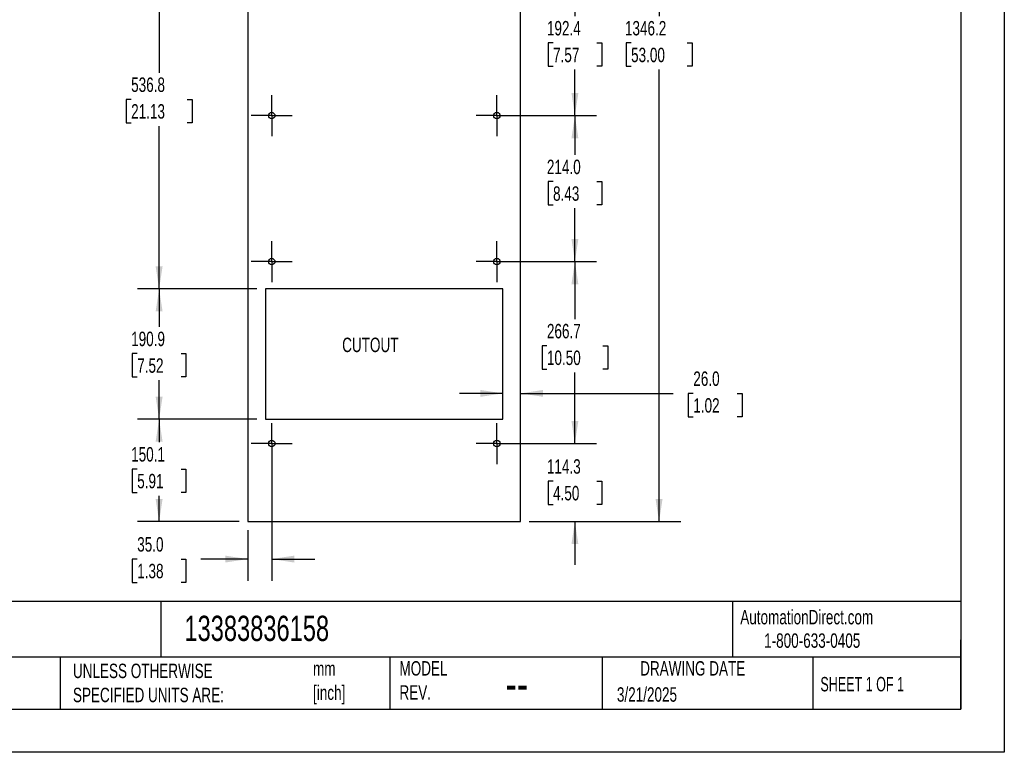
# Model space of a CAD drawing. Header units: millimetres. Extents: x 0 to 2794, y 0 to 2159.
# Tile 3 of 9: x 1351 to 2794, y 0 to 1074. Entities that reach past the tile are written whole.
import ezdxf

# ---------------------------------------------------------------- set-up
doc = ezdxf.new("R2010")
doc.units = ezdxf.units.MM
doc.header["$LTSCALE"] = 10
doc.linetypes.add('CENTERX2', pattern=[20.32, 12.7, -2.54, 2.54, -2.54])
doc.layers.add('CENTER', color=40, linetype='CENTERX2')
doc.layers.add('DIMENSIONS', color=140, linetype='Continuous', lineweight=25)
doc.layers.add('TEXT', color=140, linetype='Continuous', lineweight=25)
doc.styles.add('SLDTEXTSTYLE0', font='TXT', dxfattribs={"width": 0.7})
doc.styles.add('SLDTEXTSTYLE1', font='TXT', dxfattribs={"width": 0.65})
doc.dimstyles.new('SLDDIMSTYLE0', dxfattribs={"dimtxt": 21.580078, "dimasz": 33.02, "dimexe": 0, "dimexo": 0.0625, "dimgap": 5.39502, "dimtad": 0, "dimtih": 1, "dimtoh": 1, "dimdec": 1, "dimrnd": 1e-09, "dimzin": 4, "dimdsep": 46, "dimtxsty": 'SLDTEXTSTYLE0', "dimsah": 1, "dimcen": 0.09, "dimadec": 0, "dimazin": 1, "dimtfac": 1, "dimtdec": 1, "dimtofl": 0, "dimtmove": 0, "dimatfit": 3, "dimfxl": 0, "dimfrac": 2, "dimtolj": 1, "dimtzin": 12, "dimarcsym": 0})
doc.dimstyles.new('SLDDIMSTYLE1', dxfattribs={"dimtxt": 21.580078, "dimasz": 33.02, "dimexe": 0, "dimexo": 0.0625, "dimgap": 5.39502, "dimtad": 0, "dimtih": 1, "dimtoh": 1, "dimdec": 1, "dimrnd": 1e-09, "dimzin": 4, "dimdsep": 46, "dimtxsty": 'SLDTEXTSTYLE0', "dimsah": 1, "dimcen": 0.09, "dimadec": 0, "dimazin": 1, "dimtfac": 1, "dimtdec": 1, "dimtmove": 0, "dimatfit": 0, "dimfxl": 0, "dimfrac": 2, "dimtolj": 1, "dimtzin": 12, "dimarcsym": 0})
doc.dimstyles.new('SLDDIMSTYLE3', dxfattribs={"dimtxt": 21.580078, "dimasz": 33.02, "dimexe": 0, "dimexo": 0.0625, "dimgap": 5.39502, "dimtad": 0, "dimtih": 1, "dimtoh": 1, "dimdec": 1, "dimrnd": 1e-09, "dimzin": 12, "dimdsep": 46, "dimtxsty": 'SLDTEXTSTYLE0', "dimsah": 1, "dimcen": 0.09, "dimadec": 0, "dimazin": 3, "dimtfac": 1, "dimtdec": 1, "dimtofl": 0, "dimtmove": 0, "dimatfit": 3, "dimfxl": 0, "dimfrac": 2, "dimtolj": 1, "dimtzin": 12, "dimarcsym": 0})
doc.dimstyles.new('SLDDIMSTYLE4', dxfattribs={"dimtxt": 21.580078, "dimasz": 33.02, "dimexe": 0, "dimexo": 0.0625, "dimgap": 5.39502, "dimtad": 0, "dimtih": 1, "dimtoh": 1, "dimdec": 1, "dimrnd": 1e-09, "dimzin": 12, "dimdsep": 46, "dimtxsty": 'SLDTEXTSTYLE0', "dimsah": 1, "dimcen": 0.09, "dimadec": 0, "dimazin": 3, "dimtfac": 1, "dimtdec": 1, "dimtmove": 0, "dimatfit": 0, "dimfxl": 0, "dimfrac": 2, "dimtolj": 1, "dimtzin": 12, "dimarcsym": 0})

# ---------------------------------------------------------------- blocks, each defined once
blk = doc.blocks.new('_D_1')
at = {"layer": 'DIMENSIONS'}
for p, q in [((2059, 526.1), (1995.5, 526.1)), ((2085, 526.1), (2308.8, 526.1)), ((2338.1, 526.1), (2330.8, 526.1)), ((2330.8, 526.1), (2330.8, 491.9)), ((2402.2, 526.1), (2409.5, 526.1)), ((2409.5, 526.1), (2409.5, 491.9)), ((2330.8, 491.9), (2338.1, 491.9)), ((2409.5, 491.9), (2402.2, 491.9))]:
    blk.add_line(p, q, dxfattribs=at)
for points in [[(2059, 526.1), (2026, 531.2), (2026, 521.1)], [(2085, 526.1), (2118, 521.1), (2118, 531.2)]]:
    blk.add_solid(points, dxfattribs=at)
at = {"layer": 'DIMENSIONS', "char_height": 21.17, "attachment_point": 1, "style": 'SLDTEXTSTYLE0'}
for s, insert in [('26.0', (2338.1, 558.3)), ('1.02', (2338.1, 519.1))]:
    blk.add_mtext(s, dxfattribs=dict(at, insert=insert))
blk = doc.blocks.new('_D_4')
at = {"layer": 'DIMENSIONS'}
for p, q in [((1732.3, 1216.1), (1523.2, 1216.1)), ((1555, 1216.1), (1555, 996.2)), ((1514, 957.1), (1506.7, 957.1)), ((1506.7, 957.1), (1506.7, 922.8)), ((1596, 957.1), (1603.3, 957.1)), ((1603.3, 957.1), (1603.3, 922.8)), ((1506.7, 922.8), (1514, 922.8)), ((1555, 679.3), (1555, 917.9)), ((1603.3, 922.8), (1596, 922.8)), ((1698.3, 679.3), (1523.2, 679.3))]:
    blk.add_line(p, q, dxfattribs=at)
for points in [[(1555, 1216.1), (1549.9, 1183), (1560.1, 1183)], [(1555, 679.3), (1560.1, 712.3), (1549.9, 712.3)]]:
    blk.add_solid(points, dxfattribs=at)
at = {"layer": 'DIMENSIONS', "char_height": 21.17, "attachment_point": 1, "style": 'SLDTEXTSTYLE0'}
for s, insert in [('536.8', (1514, 989.2)), ('21.13', (1514, 950.1))]:
    blk.add_mtext(s, dxfattribs=dict(at, insert=insert))
blk = doc.blocks.new('_D_5')
at = {"layer": 'DIMENSIONS'}
for p, q in [((1698.3, 679.3), (1523.2, 679.3)), ((1555, 679.3), (1555, 623.7)), ((1522.9, 584.5), (1515.7, 584.5)), ((1515.7, 584.5), (1515.7, 550.2)), ((1587.1, 584.5), (1594.3, 584.5)), ((1594.3, 584.5), (1594.3, 550.2)), ((1515.7, 550.2), (1522.9, 550.2)), ((1594.3, 550.2), (1587.1, 550.2)), ((1555, 488.4), (1555, 545.4)), ((1698.3, 488.4), (1523.2, 488.4))]:
    blk.add_line(p, q, dxfattribs=at)
for points in [[(1555, 679.3), (1549.9, 646.2), (1560.1, 646.2)], [(1555, 488.4), (1560.1, 521.4), (1549.9, 521.4)]]:
    blk.add_solid(points, dxfattribs=at)
at = {"layer": 'DIMENSIONS', "char_height": 21.17, "attachment_point": 1, "style": 'SLDTEXTSTYLE0'}
for s, insert in [('190.9', (1514, 616.6)), ('7.52', (1522.9, 577.5))]:
    blk.add_mtext(s, dxfattribs=dict(at, insert=insert))
blk = doc.blocks.new('_D_6')
at = {"layer": 'DIMENSIONS'}
for p, q in [((2097.7, 1684.5), (2319.7, 1684.5)), ((2287.9, 1684.5), (2287.9, 1079)), ((2246.9, 1039.9), (2239.6, 1039.9)), ((2239.6, 1039.9), (2239.6, 1005.6)), ((2329, 1039.9), (2336.2, 1039.9)), ((2336.2, 1039.9), (2336.2, 1005.6)), ((2239.6, 1005.6), (2246.9, 1005.6)), ((2287.9, 338.3), (2287.9, 1000.7)), ((2336.2, 1005.6), (2329, 1005.6)), ((2097.7, 338.3), (2319.7, 338.3))]:
    blk.add_line(p, q, dxfattribs=at)
for points in [[(2287.9, 1684.5), (2282.8, 1651.4), (2293, 1651.4)], [(2287.9, 338.3), (2293, 371.3), (2282.8, 371.3)]]:
    blk.add_solid(points, dxfattribs=at)
at = {"layer": 'DIMENSIONS', "char_height": 21.17, "attachment_point": 1, "style": 'SLDTEXTSTYLE0'}
for s, insert in [('1346.2', (2237.9, 1072)), ('53.00', (2246.9, 1032.8))]:
    blk.add_mtext(s, dxfattribs=dict(at, insert=insert))
blk = doc.blocks.new('_D_10')
at = {"layer": 'DIMENSIONS'}
for p, q in [((1720, 439.9), (1720, 251.5)), ((1685, 325.6), (1685, 251.5)), ((1522.9, 283.3), (1515.7, 283.3)), ((1515.7, 283.3), (1515.7, 249)), ((1587.1, 283.3), (1594.3, 283.3)), ((1594.3, 283.3), (1594.3, 249)), ((1685, 283.3), (1616.3, 283.3)), ((1720, 283.3), (1783.5, 283.3)), ((1515.7, 249), (1522.9, 249)), ((1594.3, 249), (1587.1, 249))]:
    blk.add_line(p, q, dxfattribs=at)
for points in [[(1685, 283.3), (1652, 288.3), (1652, 278.2)], [(1720, 283.3), (1753, 278.2), (1753, 288.3)]]:
    blk.add_solid(points, dxfattribs=at)
at = {"layer": 'DIMENSIONS', "char_height": 21.17, "attachment_point": 1, "style": 'SLDTEXTSTYLE0'}
for s, insert in [('35.0', (1522.9, 315.4)), ('1.38', (1522.9, 276.3))]:
    blk.add_mtext(s, dxfattribs=dict(at, insert=insert))
blk = doc.blocks.new('_D_11')
at = {"layer": 'DIMENSIONS'}
for p, q in [((1698.3, 488.4), (1523.2, 488.4)), ((1555, 488.4), (1555, 454.4)), ((1522.9, 415.2), (1515.7, 415.2)), ((1515.7, 415.2), (1515.7, 380.9)), ((1587.1, 415.2), (1594.3, 415.2)), ((1594.3, 415.2), (1594.3, 380.9)), ((1515.7, 380.9), (1522.9, 380.9)), ((1555, 338.3), (1555, 376.1)), ((1594.3, 380.9), (1587.1, 380.9)), ((1672.3, 338.3), (1523.2, 338.3))]:
    blk.add_line(p, q, dxfattribs=at)
for points in [[(1555, 488.4), (1549.9, 455.3), (1560.1, 455.3)], [(1555, 338.3), (1560.1, 371.3), (1549.9, 371.3)]]:
    blk.add_solid(points, dxfattribs=at)
at = {"layer": 'DIMENSIONS', "char_height": 21.17, "attachment_point": 1, "style": 'SLDTEXTSTYLE0'}
for s, insert in [('150.1', (1514, 447.4)), ('5.91', (1522.9, 408.2))]:
    blk.add_mtext(s, dxfattribs=dict(at, insert=insert))
blk = doc.blocks.new('_D_12')
at = {"layer": 'DIMENSIONS'}
for p, q in [((2164.5, 452.6), (2164.5, 516.1)), ((2062.7, 452.6), (2196.3, 452.6)), ((2132.5, 397.5), (2125.2, 397.5)), ((2125.2, 397.5), (2125.2, 363.2)), ((2196.6, 397.5), (2203.9, 397.5)), ((2203.9, 397.5), (2203.9, 363.2)), ((2125.2, 363.2), (2132.5, 363.2)), ((2203.9, 363.2), (2196.6, 363.2)), ((2097.7, 338.3), (2196.3, 338.3)), ((2164.5, 338.3), (2164.5, 274.8))]:
    blk.add_line(p, q, dxfattribs=at)
for points in [[(2164.5, 452.6), (2169.6, 485.6), (2159.5, 485.6)], [(2164.5, 338.3), (2159.5, 305.2), (2169.6, 305.2)]]:
    blk.add_solid(points, dxfattribs=at)
at = {"layer": 'DIMENSIONS', "char_height": 21.17, "attachment_point": 1, "style": 'SLDTEXTSTYLE0'}
for s, insert in [('114.3', (2123.5, 429.6)), ('4.50', (2132.5, 390.5))]:
    blk.add_mtext(s, dxfattribs=dict(at, insert=insert))
blk = doc.blocks.new('_D_13')
at = {"layer": 'DIMENSIONS'}
for p, q in [((2062.7, 719.3), (2196.3, 719.3)), ((2164.5, 719.3), (2164.5, 635)), ((2123.5, 595.9), (2116.3, 595.9)), ((2116.3, 595.9), (2116.3, 561.6)), ((2205.6, 595.9), (2212.8, 595.9)), ((2212.8, 595.9), (2212.8, 561.6)), ((2116.3, 561.6), (2123.5, 561.6)), ((2164.5, 452.6), (2164.5, 556.7)), ((2212.8, 561.6), (2205.6, 561.6)), ((2062.7, 452.6), (2196.3, 452.6))]:
    blk.add_line(p, q, dxfattribs=at)
for points in [[(2164.5, 719.3), (2159.5, 686.2), (2169.6, 686.2)], [(2164.5, 452.6), (2169.6, 485.6), (2159.5, 485.6)]]:
    blk.add_solid(points, dxfattribs=at)
at = {"layer": 'DIMENSIONS', "char_height": 21.17, "attachment_point": 1, "style": 'SLDTEXTSTYLE0'}
for s, insert in [('266.7', (2123.5, 628)), ('10.50', (2123.5, 588.9))]:
    blk.add_mtext(s, dxfattribs=dict(at, insert=insert))
blk = doc.blocks.new('_D_14')
at = {"layer": 'DIMENSIONS'}
for p, q in [((2062.7, 933.3), (2196.3, 933.3)), ((2164.5, 933.3), (2164.5, 875.7)), ((2132.5, 836.6), (2125.2, 836.6)), ((2125.2, 836.6), (2125.2, 802.3)), ((2196.6, 836.6), (2203.9, 836.6)), ((2203.9, 836.6), (2203.9, 802.3)), ((2125.2, 802.3), (2132.5, 802.3)), ((2164.5, 719.3), (2164.5, 797.4)), ((2203.9, 802.3), (2196.6, 802.3)), ((2062.7, 719.3), (2196.3, 719.3))]:
    blk.add_line(p, q, dxfattribs=at)
for points in [[(2164.5, 933.3), (2159.5, 900.2), (2169.6, 900.2)], [(2164.5, 719.3), (2169.6, 752.3), (2159.5, 752.3)]]:
    blk.add_solid(points, dxfattribs=at)
at = {"layer": 'DIMENSIONS', "char_height": 21.17, "attachment_point": 1, "style": 'SLDTEXTSTYLE0'}
for s, insert in [('214.0', (2123.5, 868.7)), ('8.43', (2132.5, 829.6))]:
    blk.add_mtext(s, dxfattribs=dict(at, insert=insert))
blk = doc.blocks.new('_D_15')
at = {"layer": 'DIMENSIONS'}
for p, q in [((2062.7, 1125.7), (2196.3, 1125.7)), ((2164.5, 1125.7), (2164.5, 1079)), ((2132.5, 1039.9), (2125.2, 1039.9)), ((2125.2, 1039.9), (2125.2, 1005.6)), ((2196.6, 1039.9), (2203.9, 1039.9)), ((2203.9, 1039.9), (2203.9, 1005.6)), ((2125.2, 1005.6), (2132.5, 1005.6)), ((2164.5, 933.3), (2164.5, 1000.7)), ((2203.9, 1005.6), (2196.6, 1005.6)), ((2062.7, 933.3), (2196.3, 933.3))]:
    blk.add_line(p, q, dxfattribs=at)
for points in [[(2164.5, 1125.7), (2159.5, 1092.6), (2169.6, 1092.6)], [(2164.5, 933.3), (2169.6, 966.3), (2159.5, 966.3)]]:
    blk.add_solid(points, dxfattribs=at)
at = {"layer": 'DIMENSIONS', "char_height": 21.17, "attachment_point": 1, "style": 'SLDTEXTSTYLE0'}
for s, insert in [('192.4', (2123.5, 1072)), ('7.57', (2132.5, 1032.8))]:
    blk.add_mtext(s, dxfattribs=dict(at, insert=insert))
blk = doc.blocks.new('SW_CENTERMARKSYMBOL_9')
at = {"layer": 'CENTER', "color": 0}
for p, q in [((0, 25.4), (0, 30.165)), ((0, 0), (0, 25.4)), ((-25.4, 0), (-30.165, 0)), ((0, 0), (-25.4, 0)), ((0, 0), (0, -25.4)), ((0, 0), (25.4, 0)), ((25.4, 0), (30.165, 0)), ((0, -25.4), (0, -30.165))]:
    blk.add_line(p, q, dxfattribs=at)
blk = doc.blocks.new('SW_CENTERMARKSYMBOL_10')
at = {"layer": 'CENTER', "color": 0}
for p, q in [((0, 25.4), (0, 30.165)), ((0, 0), (0, 25.4)), ((-25.4, 0), (-30.165, 0)), ((0, 0), (-25.4, 0)), ((0, 0), (0, -25.4)), ((0, 0), (25.4, 0)), ((25.4, 0), (30.165, 0)), ((0, -25.4), (0, -30.165))]:
    blk.add_line(p, q, dxfattribs=at)
blk = doc.blocks.new('SW_CENTERMARKSYMBOL_11')
at = {"layer": 'CENTER', "color": 0}
for p, q in [((0, 25.4), (0, 30.165)), ((0, 0), (0, 25.4)), ((-25.4, 0), (-30.165, 0)), ((0, 0), (-25.4, 0)), ((0, 0), (0, -25.4)), ((0, 0), (25.4, 0)), ((25.4, 0), (30.165, 0)), ((0, -25.4), (0, -30.165))]:
    blk.add_line(p, q, dxfattribs=at)
blk = doc.blocks.new('SW_CENTERMARKSYMBOL_12')
at = {"layer": 'CENTER', "color": 0}
for p, q in [((0, 25.4), (0, 30.165)), ((0, 0), (0, 25.4)), ((-25.4, 0), (-30.165, 0)), ((0, 0), (-25.4, 0)), ((0, 0), (0, -25.4)), ((0, 0), (25.4, 0)), ((25.4, 0), (30.165, 0)), ((0, -25.4), (0, -30.165))]:
    blk.add_line(p, q, dxfattribs=at)
blk = doc.blocks.new('SW_CENTERMARKSYMBOL_13')
at = {"layer": 'CENTER', "color": 0}
for p, q in [((0, 25.4), (0, 30.165)), ((0, 0), (0, 25.4)), ((-25.4, 0), (-30.165, 0)), ((0, 0), (-25.4, 0)), ((0, 0), (0, -25.4)), ((0, 0), (25.4, 0)), ((25.4, 0), (30.165, 0)), ((0, -25.4), (0, -30.165))]:
    blk.add_line(p, q, dxfattribs=at)
blk = doc.blocks.new('SW_CENTERMARKSYMBOL_14')
at = {"layer": 'CENTER', "color": 0}
for p, q in [((0, 25.4), (0, 30.165)), ((0, 0), (0, 25.4)), ((-25.4, 0), (-30.165, 0)), ((0, 0), (-25.4, 0)), ((0, 0), (0, -25.4)), ((0, 0), (25.4, 0)), ((25.4, 0), (30.165, 0)), ((0, -25.4), (0, -30.165))]:
    blk.add_line(p, q, dxfattribs=at)

msp = doc.modelspace()

# ---------------------------------------------------------------- linework, layer by layer
at = {"color": 7, "linetype": 'Continuous'}
for p, q in [((2794.02, 2159.03), (2794.02, 0.03)), ((2794.02, 0.03), (0.02, 0.03))]:
    msp.add_line(p, q, dxfattribs=at)
at = {"layer": 'CENTER', "color": 7, "linetype": 'Continuous', "lineweight": 25}
for p, q in [((1685, 1684.46), (1685, 338.26)), ((2085, 338.26), (2085, 1684.46)), ((2059, 679.26), (1711, 679.26)), ((1711, 679.26), (1711, 488.36)), ((2059, 488.36), (2059, 679.26)), ((1711, 488.36), (2059, 488.36)), ((1685, 338.26), (2085, 338.26))]:
    msp.add_line(p, q, dxfattribs=at)
for centre, radius in [((1720, 933.26), 4.77), ((2050, 933.26), 4.76), ((1720, 719.26), 4.77), ((2050, 719.26), 4.76), ((1720, 452.56), 4.77), ((2050, 452.56), 4.77)]:
    msp.add_circle(centre, radius, dxfattribs=at)
at = {"layer": 'TEXT'}
for p, q in [((2730.5, 2095.5), (2730.5, 63.5)), ((2730.5, 221.26), (63.5, 221.26)), ((1557.59, 221.26), (1557.59, 139.7)), ((2395.75, 221.26), (2395.75, 139.7)), ((2730.5, 63.5), (2730.5, 165.1)), ((2730.5, 139.7), (63.5, 139.7)), ((1409.98, 139.7), (1409.98, 63.5)), ((1893.01, 139.7), (1893.01, 63.5)), ((2204.66, 139.7), (2204.66, 63.5)), ((2513.49, 139.7), (2513.49, 63.5)), ((63.5, 63.5), (2730.5, 63.5))]:
    msp.add_line(p, q, dxfattribs=at)

# ---------------------------------------------------------------- block references
at = {"layer": 'CENTER'}
for name, p in [('SW_CENTERMARKSYMBOL_9', (1720, 933.26)), ('SW_CENTERMARKSYMBOL_10', (2050, 933.26)), ('SW_CENTERMARKSYMBOL_12', (1720, 719.26)), ('SW_CENTERMARKSYMBOL_11', (2050, 719.26)), ('SW_CENTERMARKSYMBOL_13', (1720, 452.56)), ('SW_CENTERMARKSYMBOL_14', (2050, 452.56))]:
    msp.add_blockref(name, p, dxfattribs=at)

# ---------------------------------------------------------------- texts
at = {"color": 179, "linetype": 'Continuous', "lineweight": 18, "char_height": 21.1667, "attachment_point": 1, "style": 'SLDTEXTSTYLE0'}
for s, insert in [('AutomationDirect.com', (2406.95, 208.77)), ('1-800-633-0405', (2441.92, 174.37))]:
    msp.add_mtext(s, dxfattribs=dict(at, insert=insert))
at = {"layer": 'DIMENSIONS', "insert": (1823.36, 607.83), "char_height": 21.167, "attachment_point": 1, "style": 'SLDTEXTSTYLE0'}
msp.add_mtext('CUTOUT', dxfattribs=at)
at = {"layer": 'TEXT'}
for s, insert, char_height, attachment_point, style in [('13383836158', (1592.08, 200.23), 37.0417, 1, 'SLDTEXTSTYLE0'), ('UNLESS OTHERWISE ^JSPECIFIED UNITS ARE:', (1428.69, 129.97), 21.1667, 1, 'SLDTEXTSTYLE0'), ('MODEL ^JREV.', (1907.34, 133.64), 21.1667, 1, 'SLDTEXTSTYLE0'), ('DRAWING DATE', (2337.25, 133.64), 21.1667, 2, 'SLDTEXTSTYLE0'), ('mm^J[inch]', (1780.64, 133.29), 21.167, 1, 'SLDTEXTSTYLE0'), ('SHEET 1 OF 1', (2524.41, 110.51), 21.1667, 1, 'SLDTEXTSTYLE1'), ('--', (2062.98, 127.34), 52.917, 1, 'SLDTEXTSTYLE0'), ('3/21/2025', (2226.13, 95.37), 21.167, 1, 'SLDTEXTSTYLE0')]:
    msp.add_mtext(s, dxfattribs=dict(at, insert=insert, char_height=char_height, attachment_point=attachment_point, style=style))

# ---------------------------------------------------------------- dimensions: what is measured, and where the dimension line sits
at = {"layer": 'DIMENSIONS'}
for base, p1, p2, dimstyle, picture, middle in [((2287.91, 1684.46), (2085, 338.26), (2085, 1684.46), 'SLDDIMSTYLE3', '_D_6', (2287.91, 1039.86)), ((1555, 1216.06), (1711, 679.26), (1745, 1216.06), 'SLDDIMSTYLE3', '_D_4', (1555, 957.06)), ((2164.54, 1125.66), (2050, 933.26), (2050, 1125.66), 'SLDDIMSTYLE3', '_D_15', (2164.54, 1039.86)), ((2164.54, 933.26), (2050, 719.26), (2050, 933.26), 'SLDDIMSTYLE0', '_D_14', (2164.54, 836.57)), ((2164.54, 719.26), (2050, 452.56), (2050, 719.26), 'SLDDIMSTYLE3', '_D_13', (2164.54, 595.87)), ((1555, 488.36), (1711, 679.26), (1711, 488.36), 'SLDDIMSTYLE3', '_D_5', (1555, 584.53)), ((2164.54, 338.26), (2050, 452.56), (2085, 338.26), 'SLDDIMSTYLE4', '_D_12', (2164.54, 397.5)), ((1555, 488.36), (1685, 338.26), (1711, 488.36), 'SLDDIMSTYLE3', '_D_11', (1555, 415.24))]:
    dim = msp.add_linear_dim(base=base, p1=p1, p2=p2, angle=90, dimstyle=dimstyle, dxfattribs=at)
    dim.commit()
    dim.dimension.update_dxf_attribs({"geometry": picture, "text_midpoint": middle, "dimtype": 160})
for base, p1, p2, picture, middle in [((2085, 526.15), (2059, 488.36), (2085, 338.26), '_D_1', (2370.15, 526.15)), ((1685, 283.27), (1720, 452.56), (1685, 338.26), '_D_10', (1555, 283.27))]:
    dim = msp.add_linear_dim(base=base, p1=p1, p2=p2, dimstyle='SLDDIMSTYLE1', dxfattribs=at)
    dim.commit()
    dim.dimension.update_dxf_attribs({"geometry": picture, "text_midpoint": middle, "dimtype": 160})

doc.saveas('drawing.dxf')
